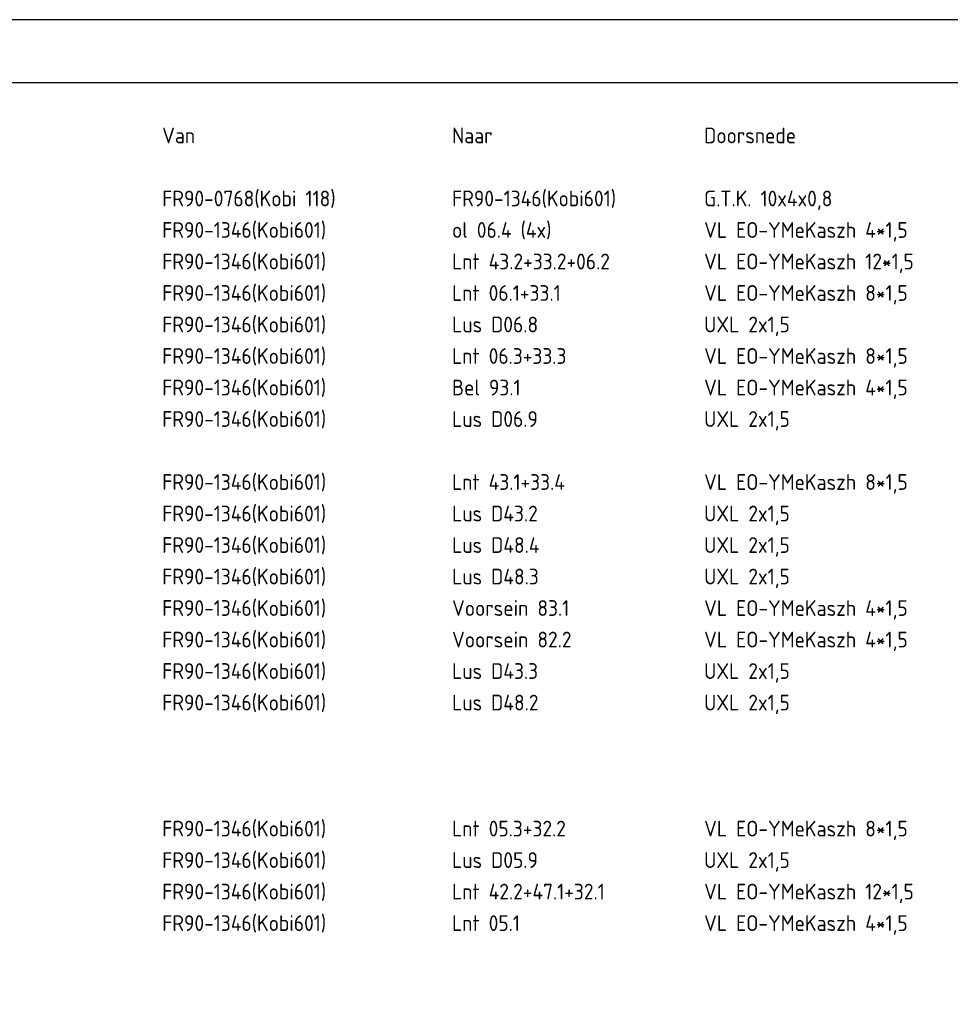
# Model space of a CAD drawing. Extents: x 139749 to 140590, y 484588 to 485182.
# Tile 4 of 10: x 139930 to 140077, y 485026 to 485182. Entities that reach past the tile are written whole.
import ezdxf
from ezdxf.enums import TextEntityAlignment as Align

# ---------------------------------------------------------------- set-up
doc = ezdxf.new("R2010")
doc.units = 0
doc.header["$LTSCALE"] = 0.5
doc.layers.get('0').update_dxf_attribs({"linetype": 'CONTINUOUS'})
doc.layers.add('01-CALQUE', color=7, linetype='CONTINUOUS')
doc.layers.add('KABELLIJST', color=7, linetype='CONTINUOUS')
doc.styles.add('ISO', font='isocp.shx')

# ---------------------------------------------------------------- blocks, each defined once
blk = doc.blocks.new('NB_KAA1')
at = {"color": 1}
blk.add_lwpolyline([(841, 594), (0, 594), (0, 0), (841, 0)], close=True, dxfattribs=at)
at = {"color": 5}
blk.add_lwpolyline([(831, 584), (25, 584), (25, 10), (831, 10)], close=True, dxfattribs=at)
at = {"color": 1, "style": 'ISO', "width": 0.8}
blk.add_attdef('PLOTDATUM', (23, 10), '', height=2, rotation=90, dxfattribs=at)
blk.add_attdef('FILENAAM', text='', height=2, dxfattribs=at).set_placement((831, 7), align=Align.RIGHT)
blk = doc.blocks.new('V_KBL')
at = {"style": 'ISO'}
for tag, p in [('A', (0, 0)), ('B', (46, 0)), ('C', (86, 0)), ('D', (126, 0)), ('E', (176, 0))]:
    blk.add_attdef(tag, p, '', height=2.5, dxfattribs=at)

msp = doc.modelspace()

# ---------------------------------------------------------------- block references
at = {"layer": '01-CALQUE'}
msp.add_blockref('NB_KAA1', (139749.39, 484588.26), dxfattribs=at)
at = {"layer": 'KABELLIJST'}
for p, values in [((139952.41, 485162.64), {'A': 'Van', 'B': 'Naar', 'C': 'Doorsnede'}), ((139952.41, 485152.64), {'A': 'FR90-0768(Kobi 118)', 'B': 'FR90-1346(Kobi601)', 'C': 'G.T.K. 10x4x0,8'}), ((139952.41, 485147.64), {'A': 'FR90-1346(Kobi601)', 'B': 'ol 06.4 (4x)', 'C': 'VL EO-YMeKaszh 4*1,5'}), ((139952.41, 485142.64), {'A': 'FR90-1346(Kobi601)', 'B': 'Lnt 43.2+33.2+06.2', 'C': 'VL EO-YMeKaszh 12*1,5'}), ((139952.41, 485137.64), {'A': 'FR90-1346(Kobi601)', 'B': 'Lnt 06.1+33.1', 'C': 'VL EO-YMeKaszh 8*1,5'}), ((139952.41, 485132.64), {'A': 'FR90-1346(Kobi601)', 'B': 'Lus D06.8', 'C': 'UXL 2x1,5'}), ((139952.41, 485127.64), {'A': 'FR90-1346(Kobi601)', 'B': 'Lnt 06.3+33.3', 'C': 'VL EO-YMeKaszh 8*1,5'}), ((139952.41, 485122.64), {'A': 'FR90-1346(Kobi601)', 'B': 'Bel 93.1', 'C': 'VL EO-YMeKaszh 4*1,5'}), ((139952.41, 485117.64), {'A': 'FR90-1346(Kobi601)', 'B': 'Lus D06.9', 'C': 'UXL 2x1,5'}), ((139952.41, 485107.64), {'A': 'FR90-1346(Kobi601)', 'B': 'Lnt 43.1+33.4', 'C': 'VL EO-YMeKaszh 8*1,5'}), ((139952.41, 485102.64), {'A': 'FR90-1346(Kobi601)', 'B': 'Lus D43.2', 'C': 'UXL 2x1,5'}), ((139952.41, 485097.64), {'A': 'FR90-1346(Kobi601)', 'B': 'Lus D48.4', 'C': 'UXL 2x1,5'}), ((139952.41, 485092.64), {'A': 'FR90-1346(Kobi601)', 'B': 'Lus D48.3', 'C': 'UXL 2x1,5'}), ((139952.41, 485087.64), {'A': 'FR90-1346(Kobi601)', 'B': 'Voorsein 83.1', 'C': 'VL EO-YMeKaszh 4*1,5'}), ((139952.41, 485082.64), {'A': 'FR90-1346(Kobi601)', 'B': 'Voorsein 82.2', 'C': 'VL EO-YMeKaszh 4*1,5'}), ((139952.41, 485077.64), {'A': 'FR90-1346(Kobi601)', 'B': 'Lus D43.3', 'C': 'UXL 2x1,5'}), ((139952.41, 485072.64), {'A': 'FR90-1346(Kobi601)', 'B': 'Lus D48.2', 'C': 'UXL 2x1,5'}), ((139952.41, 485052.64), {'A': 'FR90-1346(Kobi601)', 'B': 'Lnt 05.3+32.2', 'C': 'VL EO-YMeKaszh 8*1,5'}), ((139952.41, 485047.64), {'A': 'FR90-1346(Kobi601)', 'B': 'Lus D05.9', 'C': 'UXL 2x1,5'}), ((139952.41, 485042.64), {'A': 'FR90-1346(Kobi601)', 'B': 'Lnt 42.2+47.1+32.1', 'C': 'VL EO-YMeKaszh 12*1,5'}), ((139952.41, 485037.64), {'A': 'FR90-1346(Kobi601)', 'B': 'Lnt 05.1', 'C': 'VL EO-YMeKaszh 4*1,5'})]:
    msp.add_blockref('V_KBL', p, dxfattribs=at).add_auto_attribs(values)

doc.saveas('drawing.dxf')
